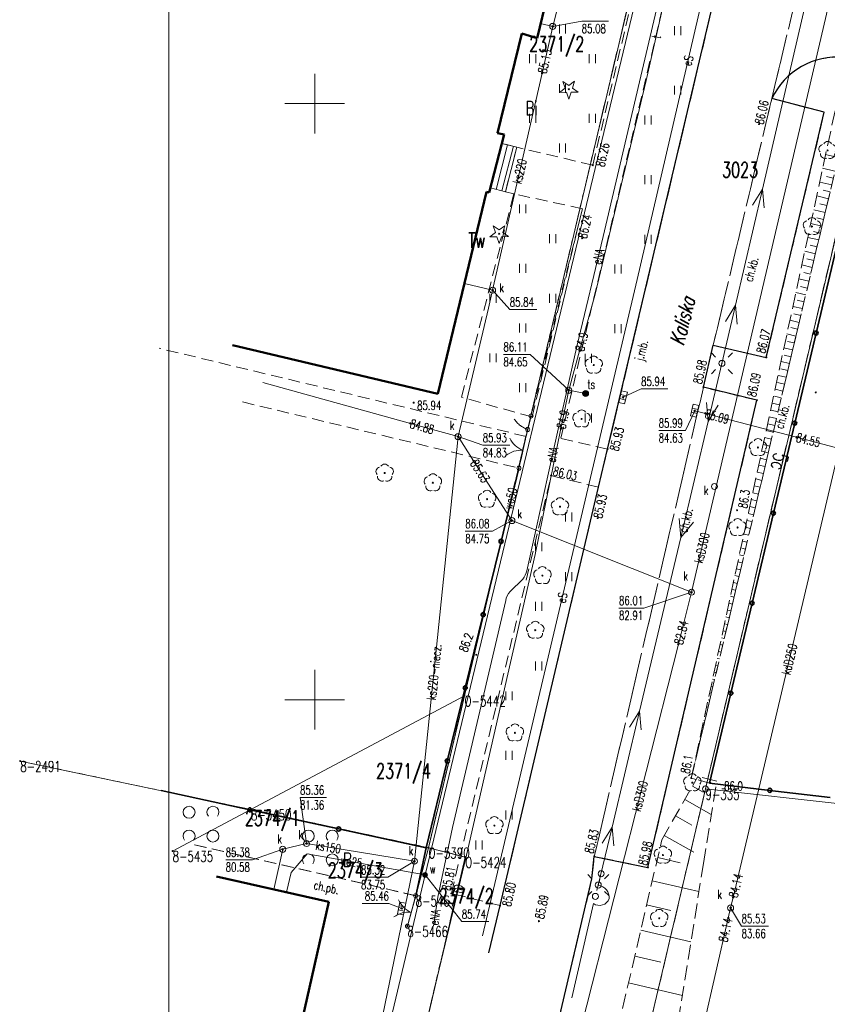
# Model space of a CAD drawing. Header units: metres. Extents: x 7427346 to 7428402, y 5774471 to 5775252.
# Tile 5 of 24: x 7427725 to 7427793, y 5774774 to 5774857. Entities that reach past the tile are written whole.
import ezdxf
from ezdxf.enums import TextEntityAlignment as Align

# ---------------------------------------------------------------- set-up
doc = ezdxf.new("R2010")
doc.units = ezdxf.units.M
doc.header["$MEASUREMENT"] = 0
for name, pattern in [('1', [0]), ('2_1', [0]), ('2_OTKC', [1.5, 1, -0.5]), ('2_OTKJ', [2, 1.5, -0.5]), ('2_OTKK', [0]), ('2_OTRK', [1.75, 1.25, -0.5]), ('2_OTRKG', [1.75, 1.25, -0.5]), ('2_OTZK', [1.5, 1, -0.5]), ('2_OTZT', [1.5, 1, -0.5]), ('3_1', [0]), ('3_EGBN', [0]), ('3_EGBS', [0]), ('3_EGBSG', [0]), ('3_EGBU_A', [0]), ('4_SUEP_A', [0]), ('4_SUKP', [0]), ('4_SUTP_A', [0]), ('4_SUWP', [0]), ('GDE', [0]), ('GUK', [2, 1.5, -0.5]), ('GUZ', [1, 0.5, -0.5])]:
    doc.linetypes.add(name, pattern=pattern)
doc.layers.get('0').update_dxf_attribs({"color": 250, "linetype": 'CONTINUOUS', "lineweight": 100})
for name, color, linetype, lineweight in [('Dzialki', 7, 'GDE', 18), ('EADOD_T_0', 7, 'CONTINUOUS', 18), ('EADTD_T_0', 7, 'CONTINUOUS', 25), ('EGBB_L_0', 7, '3_EGBU_A', 50), ('EGBC_L_0', 7, '3_EGBN', 18), ('EGBE_L_3', 7, '3_EGBS', 18), ('Kontury', 3, 'GUK', 18), ('Numery_dzialek', 7, 'CONTINUOUS', 13), ('Numery_konturow', 3, 'CONTINUOUS', 13), ('Numery_punktow', 7, 'CONTINUOUS', 9), ('Numery_uzytkow', 3, 'CONTINUOUS', 13), ('OTK_E_T_0', 7, 'CONTINUOUS', 0), ('OTK_E_T_1', 7, 'CONTINUOUS', 0), ('OTK_L_0', 7, '2_OTKJ', 18), ('OTK_L_1', 7, '2_OTKK', 25), ('OTK_L_2', 7, '2_OTKC', 18), ('OTO_L_0', 7, 'CONTINUOUS', 35), ('OTO_L_1', 7, 'CONTINUOUS', 18), ('OTO_L_2', 7, 'CONTINUOUS', 18), ('OTR_L_1', 7, '2_OTRK', 18), ('OTR_T_0', 7, 'CONTINUOUS', 18), ('OTR_T_1', 7, 'CONTINUOUS', 18), ('OTZ_L_1', 7, '2_OTZK', 18), ('OTZ_L_3', 7, '2_OTZT', 18), ('Podzial_sekcyjny_krzyze', 7, '1', 18), ('Punkty', 7, 'CONTINUOUS', 18), ('ramka', 7, 'CONTINUOUS', 0), ('SUE_T_3', 7, 'CONTINUOUS', 18), ('SUEP_E_T_0', 1, 'CONTINUOUS', 0), ('SUEP_L_0', 1, '4_SUEP_A', 18), ('SUP_T_0', 7, 'CONTINUOUS', 18), ('SUP_T_2', 7, 'CONTINUOUS', 18), ('SUW_E_T_2', 5, 'CONTINUOUS', 0), ('SUW_T_5', 5, 'CONTINUOUS', 18), ('SUWP_E_T_0', 5, 'CONTINUOUS', 0), ('SUWP_L_0', 5, '4_SUWP', 18), ('SUWR_T_0', 5, 'CONTINUOUS', 18), ('Uzytki', 3, 'GUZ', 18)]:
    doc.layers.add(name, color=color, linetype=linetype, lineweight=lineweight)
for name, color, linetype, lineweight, true_color in [('OTZ_T_0', 7, 'CONTINUOUS', 18, 0x008000), ('OTZ_T_1', 7, 'CONTINUOUS', 18, 0x008000), ('SUK_E_T_4', 7, 'CONTINUOUS', 0, 0x803300), ('SUK_T_1', 7, 'CONTINUOUS', 18, 0x803300), ('SUK_T_3', 7, 'CONTINUOUS', 18, 0x803300), ('SUKP_E_T_0', 7, 'CONTINUOUS', 0, 0x803300), ('SUKP_L_0', 7, '4_SUKP', 18, 0x803300), ('SUKR_T_0', 7, 'CONTINUOUS', 18, 0x803300), ('SUT_E_T_0', 7, 'CONTINUOUS', 0, 0xff9100), ('SUT_T_0', 7, 'CONTINUOUS', 18, 0xff9100), ('SUTP_E_T_0', 7, 'CONTINUOUS', 0, 0xff9100), ('SUTP_L_0', 7, '4_SUTP_A', 18, 0xff9100), ('SUTR_T_0', 7, 'CONTINUOUS', 18, 0xff9100)]:
    doc.layers.add(name, color=color, linetype=linetype, lineweight=lineweight, true_color=true_color)
doc.styles.get("Standard").update_dxf_attribs({"font": 'Simplex.SHX', "width": 0.75})

# ---------------------------------------------------------------- blocks, each defined once
blk = doc.blocks.new('GRO')
at = {"linetype": 'Continuous'}
blk.add_circle((0, 0), 0.045, dxfattribs=at)
blk = doc.blocks.new('GRT')
at = {"linetype": 'Continuous'}
blk.add_circle((0, 0), 0.25, dxfattribs=at)
blk = doc.blocks.new('2_OTRN')
at = {"linetype": 'Continuous'}
blk.add_circle((0, 0), 0.045, dxfattribs=at)
blk = doc.blocks.new('2_OTRS')
at = {"linetype": 'Continuous'}
blk.add_circle((0, 0), 0.045, dxfattribs=at)
blk = doc.blocks.new('2_OTZK')
at = {"linetype": 'Continuous'}
for centre in [(-1, 1), (1, -1)]:
    blk.add_circle(centre, 0.5, dxfattribs=at)
for centre, start, end in [((1, 1), 318.59038, 221.40962), ((-1, -1), 318.70311, 221.29689)]:
    blk.add_arc(centre, 0.5, start, end, dxfattribs=at)
blk = doc.blocks.new('2_OTZT')
at = {"linetype": 'Continuous'}
for p, q in [((-0.2625, -0.375), (-0.2625, 0.375)), ((0.2625, -0.375), (0.2625, 0.375))]:
    blk.add_line(p, q, dxfattribs=at)
blk = doc.blocks.new('2_OTZG')
at = {"linetype": 'Continuous'}
for p, q in [((-0.78225, -0.26495), (-0.3012, 0.09375)), ((-0.3012, 0.09375), (-0.4937, 0.6621)), ((-0.4937, 0.6621), (-0.0039, 0.31545)), ((-0.0039, 0.31545), (0.4771, 0.67415)), ((0.4771, 0.67415), (0.2988, 0.1012)), ((0.2988, 0.1012), (0.7886, -0.24545)), ((-0.18225, -0.2575), (-0.78225, -0.26495)), ((0.01025, -0.82585), (-0.18225, -0.2575)), ((0.1886, -0.2529), (0.01025, -0.82585)), ((0.7886, -0.24545), (0.1886, -0.2529))]:
    blk.add_line(p, q, dxfattribs=at)
blk.add_circle((0, 0), 0.045, dxfattribs=at)
blk = doc.blocks.new('2_OTZL')
at = {"linetype": 'Continuous'}
blk.add_circle((0, 0), 0.045, dxfattribs=at)
for centre, start, end in [((-0.357, 0.116), 102.14447, 221.86002), ((0, 0.375), 30.14012, 149.85988), ((0.357, 0.116), 318.13998, 77.85553), ((-0.22, -0.303), 174.14818, 293.85423), ((0.22, -0.303), 246.14577, 5.85182)]:
    blk.add_arc(centre, 0.375, start, end, dxfattribs=at)
blk = doc.blocks.new('4_SUEO_W')
at = {"linetype": 'Continuous'}
for p, q in [((-0.53035, 0.53035), (-0.8839, 0.8839)), ((0.53035, 0.53035), (0.8839, 0.8839)), ((-0.53035, -0.53035), (-0.8839, -0.8839)), ((0.53035, -0.53035), (0.8839, -0.8839))]:
    blk.add_line(p, q, dxfattribs=at)
blk.add_circle((0, 0), 0.025, dxfattribs=at)
blk = doc.blocks.new('4_SUPP')
at = {"linetype": 'Continuous'}
blk.add_circle((0, 0), 0.25, dxfattribs=at)
blk = doc.blocks.new('4_SUKK')
at = {"linetype": 'Continuous'}
for p, q in [((-0.5, -0.25), (-0.5, 0.25)), ((-0.5, 0.25), (0.5, 0.25)), ((-0.175, 0.25), (-0.175, -0.25)), ((0.175, 0.25), (0.175, -0.25)), ((0.5, 0.25), (0.5, -0.25)), ((0.5, -0.25), (-0.5, -0.25))]:
    blk.add_line(p, q, dxfattribs=at)
blk = doc.blocks.new('4_SUKS')
at = {"linetype": 'Continuous'}
blk.add_circle((0, 0), 0.25, dxfattribs=at)
blk = doc.blocks.new('4_SUPS')
at = {"linetype": 'Continuous'}
blk.add_circle((0, 0), 0.0625, dxfattribs=at)
blk = doc.blocks.new('4_SUPK')
at = {"linetype": 'Continuous'}
blk.add_circle((0, 0), 0.25, dxfattribs=at)
blk = doc.blocks.new('4_SUTK')
at = {"linetype": 'Continuous'}
for radius in [0.25, 0.225, 0.2, 0.175, 0.15, 0.125, 0.1, 0.075, 0.05, 0.025, 0.00715]:
    blk.add_circle((0, 0), radius, dxfattribs=at)
blk = doc.blocks.new('4_SUWW')
at = {"linetype": 'Continuous'}
for radius in [0.2, 0.175, 0.15, 0.125, 0.1, 0.075, 0.05, 0.025, 0.00715]:
    blk.add_circle((0, 0), radius, dxfattribs=at)

msp = doc.modelspace()

# ---------------------------------------------------------------- linework, layer by layer
at = {"layer": 'Dzialki'}
for p, q in [((7427762.56, 5774800.33), (7427789.97, 5774916.02)), ((7427797.35, 5774854.38), (7427782.77, 5774792.51)), ((7427744.65, 5774790.79), (7427762.56, 5774800.33)), ((7427759.54, 5774787.58), (7427762.56, 5774800.33)), ((7427725.31, 5774794.85), (7427744.65, 5774790.79)), ((7427782.77, 5774792.51), (7427753.31, 5774667.51)), ((7427865.22, 5774783.32), (7427782.77, 5774792.51)), ((7427744.65, 5774790.79), (7427738.09, 5774787.3)), ((7427759.54, 5774787.58), (7427744.65, 5774790.79)), ((7427758.47, 5774783.56), (7427759.54, 5774787.58)), ((7427762.62, 5774786.8), (7427759.54, 5774787.58)), ((7427757.7, 5774765.71), (7427762.62, 5774786.8)), ((7427757.78, 5774781), (7427758.47, 5774783.56))]:
    msp.add_line(p, q, dxfattribs=at)
at = {"layer": 'EGBB_L_0', "linetype": '3_1'}
for p, q in [((7427768.66, 5774855.49), (7427772.27, 5774870.57)), ((7427765.33, 5774847.52), (7427767.36, 5774855.88)), ((7427768.66, 5774855.49), (7427767.36, 5774855.88)), ((7427764.64, 5774842.54), (7427765.88, 5774847.39)), ((7427765.88, 5774847.39), (7427765.33, 5774847.52)), ((7427760.32, 5774825.66), (7427764.42, 5774842.59)), ((7427764.64, 5774842.54), (7427764.42, 5774842.59)), ((7427760.32, 5774825.66), (7427743.1, 5774829.74))]:
    msp.add_line(p, q, dxfattribs=at)
at = {"layer": 'EGBB_L_0', "linetype": '3_EGBU_A'}
for p, q in [((7427751.19, 5774783.05), (7427741.77, 5774785.16)), ((7427748.6, 5774771.63), (7427751.19, 5774783.05))]:
    msp.add_line(p, q, dxfattribs=at)
at = {"layer": 'EGBC_L_0', "linetype": '3_EGBN'}
for p, q in [((7427768.66, 5774855.49), (7427772.27, 5774870.57)), ((7427765.33, 5774847.52), (7427767.36, 5774855.88)), ((7427768.66, 5774855.49), (7427767.36, 5774855.88)), ((7427764.64, 5774842.54), (7427765.88, 5774847.39)), ((7427765.88, 5774847.39), (7427765.33, 5774847.52)), ((7427760.32, 5774825.66), (7427764.42, 5774842.59)), ((7427764.64, 5774842.54), (7427764.42, 5774842.59)), ((7427760.32, 5774825.66), (7427743.1, 5774829.74))]:
    msp.add_line(p, q, dxfattribs=at)
at = {"layer": 'EGBE_L_3', "linetype": '3_EGBS'}
for p, q in [((7427765.694, 5774846.662), (7427764.737, 5774842.921)), ((7427766.178, 5774846.538), (7427765.218, 5774842.794)), ((7427766.663, 5774846.414), (7427765.701, 5774842.666)), ((7427766.95, 5774846.34), (7427765.99, 5774842.59)), ((7427764.737, 5774842.921), (7427765.99, 5774842.59))]:
    msp.add_line(p, q, dxfattribs=at)
at = {"layer": 'EGBE_L_3', "linetype": '3_EGBSG'}
msp.add_line((7427765.694, 5774846.662), (7427766.95, 5774846.34), dxfattribs=at)
at = {"layer": 'EGBE_L_3', "linetype": '3_EGBS'}
msp.add_point((7427765.694, 5774846.662), dxfattribs=at)
at = {"layer": 'Kontury'}
for p, q in [((7427789.96, 5774916.02), (7427762.56, 5774800.33)), ((7427797.35, 5774854.38), (7427785.18, 5774802.75)), ((7427785.18, 5774802.75), (7427782.77, 5774792.51)), ((7427762.56, 5774800.33), (7427759.54, 5774787.58)), ((7427782.77, 5774792.51), (7427776.69, 5774766.71)), ((7427759.54, 5774787.58), (7427762.62, 5774786.8)), ((7427762.62, 5774786.8), (7427757.69, 5774765.71))]:
    msp.add_line(p, q, dxfattribs=at)
at = {"layer": 'OTK_L_0', "linetype": '2_OTKJ'}
for p, q in [((7427774.56, 5774821), (7427792.94, 5774898.62)), ((7427788.33, 5774850.41), (7427791.79, 5774864.94)), ((7427783.42, 5774829.72), (7427788.33, 5774850.41)), ((7427782.6, 5774826.2), (7427783.42, 5774829.72)), ((7427773.45, 5774786.85), (7427782.6, 5774826.2)), ((7427773.79, 5774817.82), (7427774.56, 5774821)), ((7427765.55, 5774782.73), (7427773.79, 5774817.82)), ((7427773.24, 5774784.96), (7427773.45, 5774786.85)), ((7427749.94, 5774685.64), (7427773.24, 5774784.96)), ((7427764.59, 5774778.77), (7427765.55, 5774782.73))]:
    msp.add_line(p, q, dxfattribs=at)
at = {"layer": 'OTK_L_1', "linetype": '2_OTKK'}
for p, q in [((7427774.56, 5774821), (7427792.94, 5774898.62)), ((7427792.73, 5774849.27), (7427788.33, 5774850.41)), ((7427787.87, 5774828.71), (7427792.73, 5774849.27)), ((7427782.6, 5774826.2), (7427783.42, 5774829.72)), ((7427783.42, 5774829.72), (7427787.87, 5774828.71)), ((7427787.08, 5774825.11), (7427782.6, 5774826.2)), ((7427777.94, 5774785.93), (7427787.08, 5774825.11)), ((7427773.79, 5774817.82), (7427774.56, 5774821)), ((7427765.55, 5774782.73), (7427773.79, 5774817.82)), ((7427773.24, 5774784.96), (7427773.45, 5774786.85)), ((7427773.45, 5774786.85), (7427777.94, 5774785.93)), ((7427749.94, 5774685.64), (7427773.24, 5774784.96)), ((7427764.59, 5774778.77), (7427765.55, 5774782.73))]:
    msp.add_line(p, q, dxfattribs=at)
msp.add_arc((7427793.8, 5774847.848), 6.04, 84.4866, 154.90112, dxfattribs=at)
at = {"layer": 'OTK_L_2', "linetype": '2_OTKC'}
for p, q in [((7427770.63, 5774821.92), (7427789.04, 5774899.71)), ((7427773.32, 5774844.83), (7427780.78, 5774876.26)), ((7427788.33, 5774850.41), (7427791.79, 5774864.94)), ((7427781.58, 5774793.43), (7427795.81, 5774853.54)), ((7427783.42, 5774829.72), (7427788.33, 5774850.41)), ((7427792.73, 5774849.27), (7427788.33, 5774850.41)), ((7427787.87, 5774828.71), (7427792.73, 5774849.27)), ((7427765.99, 5774842.59), (7427766.95, 5774846.34)), ((7427773.32, 5774844.83), (7427766.95, 5774846.34)), ((7427766.7, 5774842.43), (7427765.99, 5774842.59)), ((7427772.45, 5774841.17), (7427766.7, 5774842.43)), ((7427772.45, 5774841.17), (7427768.14, 5774823.79)), ((7427787.87, 5774828.71), (7427783.42, 5774829.72)), ((7427767.728, 5774822.074), (7427736.95, 5774829.48)), ((7427773.45, 5774786.85), (7427782.6, 5774826.2)), ((7427787.08, 5774825.11), (7427782.6, 5774826.2)), ((7427743.95, 5774824.97), (7427767.13, 5774819.42)), ((7427777.94, 5774785.93), (7427787.08, 5774825.11)), ((7427768.14, 5774823.79), (7427767.728, 5774822.074)), ((7427767.13, 5774819.42), (7427767.728, 5774822.074)), ((7427774.56, 5774821), (7427770.63, 5774821.92)), ((7427773.79, 5774817.82), (7427774.56, 5774821)), ((7427767.13, 5774819.42), (7427759.34, 5774787.57)), ((7427761.46, 5774783.75), (7427769.83, 5774818.79)), ((7427773.79, 5774817.82), (7427769.83, 5774818.79)), ((7427781.99, 5774793.31), (7427781.58, 5774793.43)), ((7427783.11, 5774792.99), (7427781.99, 5774793.31)), ((7427758.47, 5774783.56), (7427739.91, 5774787.83)), ((7427759.34, 5774787.57), (7427758.47, 5774783.56)), ((7427777.94, 5774785.93), (7427773.45, 5774786.85)), ((7427741.77, 5774785.16), (7427751.19, 5774783.05)), ((7427757.78, 5774781), (7427758.47, 5774783.56)), ((7427765.55, 5774782.73), (7427761.46, 5774783.75)), ((7427751.19, 5774783.05), (7427750.913, 5774781.829)), ((7427764.59, 5774778.77), (7427765.55, 5774782.73))]:
    msp.add_line(p, q, dxfattribs=at)
at = {"layer": 'OTK_L_2', "linetype": '2_OTKC', "lineweight": 0}
msp.add_line((7427783.11, 5774792.99), (7427797.34, 5774853.15), dxfattribs=at)
at = {"layer": 'OTK_L_2', "linetype": '2_OTKC'}
msp.add_arc((7427793.8, 5774847.848), 6.04, 84.4866, 154.90112, dxfattribs=at)
at = {"layer": 'OTO_L_0'}
for p, q in [((7427793.827, 5774838.3), (7427792.041, 5774830.748)), ((7427792.041, 5774830.748), (7427790.255, 5774823.197)), ((7427790.255, 5774823.197), (7427788.469, 5774815.645)), ((7427765.628, 5774813.279), (7427767.13, 5774819.42)), ((7427788.469, 5774815.645), (7427786.682, 5774808.093)), ((7427764.126, 5774807.138), (7427765.628, 5774813.279)), ((7427786.682, 5774808.093), (7427784.896, 5774800.542)), ((7427762.624, 5774800.996), (7427764.126, 5774807.138)), ((7427761.122, 5774794.855), (7427762.624, 5774800.996)), ((7427784.896, 5774800.542), (7427783.11, 5774792.99)), ((7427759.34, 5774787.57), (7427761.122, 5774794.855)), ((7427744.565, 5774790.762), (7427737.12, 5774792.37)), ((7427788.161, 5774792.394), (7427783.11, 5774792.99)), ((7427793.212, 5774791.799), (7427788.161, 5774792.394)), ((7427752.009, 5774789.154), (7427744.565, 5774790.762)), ((7427759.34, 5774787.57), (7427752.009, 5774789.154)), ((7427758.47, 5774783.56), (7427759.34, 5774787.57))]:
    msp.add_line(p, q, dxfattribs=at)
for centre in [(7427792.041, 5774830.748), (7427790.255, 5774823.197), (7427788.469, 5774815.645), (7427765.628, 5774813.279), (7427786.682, 5774808.093), (7427764.126, 5774807.138), (7427762.624, 5774800.996), (7427784.896, 5774800.542), (7427761.122, 5774794.855), (7427788.161, 5774792.394), (7427744.565, 5774790.762), (7427752.009, 5774789.154)]:
    msp.add_circle(centre, 0.17, dxfattribs=at)
at = {"layer": 'OTO_L_1'}
for p, q in [((7427767.632, 5774821.65), (7427767.86, 5774822.66)), ((7427767.303, 5774820.186), (7427767.632, 5774821.65)), ((7427767.13, 5774819.42), (7427767.358, 5774820.43)), ((7427758.288, 5774782.883), (7427758.47, 5774783.56)), ((7427757.897, 5774781.435), (7427758.288, 5774782.883)), ((7427757.78, 5774781), (7427757.962, 5774781.677))]:
    msp.add_line(p, q, dxfattribs=at)
for centre in [(7427767.86, 5774822.66), (7427767.13, 5774819.42), (7427758.47, 5774783.56), (7427757.78, 5774781)]:
    msp.add_circle(centre, 0.17, dxfattribs=at)
for centre, start, end in [((7427768.173, 5774822.79), 205.28396, 249.35833), ((7427767.302, 5774818.925), 85.24724, 129.32161), ((7427758.875, 5774784), 202.89663, 246.97101), ((7427757.844, 5774780.175), 82.85991, 126.93429)]:
    msp.add_arc(centre, 2, start, end, dxfattribs=at)
at = {"layer": 'OTO_L_2'}
for p, q in [((7427768, 5774823.225), (7427768.14, 5774823.79)), ((7427766.752, 5774823.51), (7427766.738, 5774823.538)), ((7427766.805, 5774823.433), (7427766.752, 5774823.51)), ((7427766.86, 5774823.364), (7427766.805, 5774823.433)), ((7427766.915, 5774823.294), (7427766.86, 5774823.364)), ((7427766.981, 5774823.23), (7427766.915, 5774823.294)), ((7427767.038, 5774823.168), (7427766.981, 5774823.23)), ((7427767.114, 5774823.101), (7427767.038, 5774823.168)), ((7427767.181, 5774823.036), (7427767.114, 5774823.101)), ((7427767.26, 5774822.984), (7427767.181, 5774823.036)), ((7427767.338, 5774822.925), (7427767.26, 5774822.984)), ((7427767.418, 5774822.873), (7427767.338, 5774822.925)), ((7427767.86, 5774822.66), (7427768, 5774823.225)), ((7427767.5, 5774822.829), (7427767.418, 5774822.873)), ((7427767.59, 5774822.775), (7427767.5, 5774822.829)), ((7427767.673, 5774822.738), (7427767.59, 5774822.775)), ((7427767.767, 5774822.699), (7427767.673, 5774822.738)), ((7427767.86, 5774822.66), (7427767.767, 5774822.699))]:
    msp.add_line(p, q, dxfattribs=at)
for centre in [(7427768.14, 5774823.79), (7427767.86, 5774822.66)]:
    msp.add_circle(centre, 0.17, dxfattribs=at)
at = {"layer": 'OTR_L_1', "linetype": '2_OTRKG'}
for p, q in [((7427781.58, 5774793.43), (7427795.81, 5774853.54)), ((7427779.11, 5774788.25), (7427782.14, 5774793.57)), ((7427773.04, 5774762.17), (7427779.11, 5774788.25))]:
    msp.add_line(p, q, dxfattribs=at)
at = {"layer": 'OTR_L_1', "linetype": '2_OTRK'}
for p, q in [((7427781.58, 5774793.43), (7427793.89, 5774850.57)), ((7427783.71, 5774793.17), (7427782.14, 5774793.57)), ((7427782.6, 5774786.27), (7427783.71, 5774793.17)), ((7427778.56, 5774760.92), (7427782.6, 5774786.27))]:
    msp.add_line(p, q, dxfattribs=at)
at = {"layer": 'OTR_L_1', "linetype": '2_1'}
for p, q in [((7427793.9, 5774845.474), (7427792.846, 5774845.723)), ((7427793.628, 5774844.321), (7427792.596, 5774844.566)), ((7427793.491, 5774843.745), (7427792.915, 5774843.882)), ((7427793.355, 5774843.169), (7427792.347, 5774843.408)), ((7427793.218, 5774842.593), (7427792.642, 5774842.729)), ((7427793.082, 5774842.017), (7427792.098, 5774842.25)), ((7427792.809, 5774840.864), (7427791.848, 5774841.092)), ((7427792.946, 5774841.441), (7427792.37, 5774841.577)), ((7427792.673, 5774840.288), (7427792.097, 5774840.425)), ((7427792.536, 5774839.712), (7427791.599, 5774839.934)), ((7427792.264, 5774838.56), (7427791.349, 5774838.776)), ((7427792.4, 5774839.136), (7427791.824, 5774839.272)), ((7427792.127, 5774837.984), (7427791.551, 5774838.12)), ((7427791.991, 5774837.407), (7427791.1, 5774837.618)), ((7427791.855, 5774836.831), (7427791.278, 5774836.968)), ((7427791.718, 5774836.255), (7427790.85, 5774836.461)), ((7427791.445, 5774835.103), (7427790.601, 5774835.303)), ((7427791.582, 5774835.679), (7427791.006, 5774835.815)), ((7427791.309, 5774834.527), (7427790.733, 5774834.663)), ((7427791.173, 5774833.95), (7427790.351, 5774834.145)), ((7427790.9, 5774832.798), (7427790.102, 5774832.987)), ((7427791.036, 5774833.374), (7427790.46, 5774833.511)), ((7427790.763, 5774832.222), (7427790.187, 5774832.358)), ((7427790.627, 5774831.646), (7427789.853, 5774831.829)), ((7427790.491, 5774831.07), (7427789.914, 5774831.206)), ((7427790.354, 5774830.493), (7427789.603, 5774830.671)), ((7427790.081, 5774829.341), (7427789.354, 5774829.513)), ((7427790.218, 5774829.917), (7427789.642, 5774830.054)), ((7427789.945, 5774828.765), (7427789.369, 5774828.901)), ((7427789.809, 5774828.189), (7427789.104, 5774828.356)), ((7427789.536, 5774827.037), (7427788.855, 5774827.198)), ((7427789.672, 5774827.613), (7427789.096, 5774827.749)), ((7427789.399, 5774826.46), (7427788.823, 5774826.597)), ((7427789.127, 5774825.308), (7427788.55, 5774825.444)), ((7427789.263, 5774825.884), (7427788.605, 5774826.04)), ((7427788.99, 5774824.732), (7427788.356, 5774824.882)), ((7427788.854, 5774824.156), (7427788.278, 5774824.292)), ((7427788.581, 5774823.003), (7427788.005, 5774823.14)), ((7427788.717, 5774823.58), (7427788.106, 5774823.724)), ((7427788.445, 5774822.427), (7427787.857, 5774822.566)), ((7427788.172, 5774821.275), (7427787.608, 5774821.408)), ((7427788.308, 5774821.851), (7427787.732, 5774821.987)), ((7427788.035, 5774820.699), (7427787.483, 5774820.83)), ((7427787.763, 5774819.546), (7427787.233, 5774819.672)), ((7427787.899, 5774820.123), (7427787.358, 5774820.251)), ((7427787.626, 5774818.97), (7427787.109, 5774819.093)), ((7427787.49, 5774818.394), (7427786.984, 5774818.514)), ((7427787.217, 5774817.242), (7427786.735, 5774817.356)), ((7427787.353, 5774817.818), (7427786.859, 5774817.935)), ((7427787.081, 5774816.666), (7427786.61, 5774816.777)), ((7427786.808, 5774815.513), (7427786.36, 5774815.619)), ((7427786.944, 5774816.089), (7427786.485, 5774816.198)), ((7427786.671, 5774814.937), (7427786.236, 5774815.04)), ((7427786.399, 5774813.785), (7427785.986, 5774813.882)), ((7427786.535, 5774814.361), (7427786.111, 5774814.461)), ((7427786.262, 5774813.209), (7427785.861, 5774813.304)), ((7427786.126, 5774812.632), (7427785.737, 5774812.725)), ((7427785.853, 5774811.48), (7427785.487, 5774811.567)), ((7427785.989, 5774812.056), (7427785.612, 5774812.146)), ((7427785.717, 5774810.904), (7427785.363, 5774810.988)), ((7427785.444, 5774809.752), (7427785.113, 5774809.83)), ((7427785.58, 5774810.328), (7427785.238, 5774810.409)), ((7427785.307, 5774809.175), (7427784.988, 5774809.251)), ((7427785.035, 5774808.023), (7427784.739, 5774808.093)), ((7427785.171, 5774808.599), (7427784.864, 5774808.672)), ((7427784.898, 5774807.447), (7427784.614, 5774807.514)), ((7427784.762, 5774806.871), (7427784.49, 5774806.935)), ((7427784.489, 5774805.719), (7427784.24, 5774805.777)), ((7427784.625, 5774806.295), (7427784.365, 5774806.356)), ((7427784.353, 5774805.142), (7427784.115, 5774805.199)), ((7427784.08, 5774803.99), (7427783.866, 5774804.041)), ((7427784.216, 5774804.566), (7427783.991, 5774804.62)), ((7427783.944, 5774803.414), (7427783.741, 5774803.462)), ((7427783.671, 5774802.262), (7427783.492, 5774802.304)), ((7427783.807, 5774802.838), (7427783.616, 5774802.883)), ((7427783.534, 5774801.685), (7427783.367, 5774801.725)), ((7427783.398, 5774801.109), (7427783.242, 5774801.146)), ((7427783.125, 5774799.957), (7427782.993, 5774799.988)), ((7427783.262, 5774800.533), (7427783.118, 5774800.567)), ((7427782.989, 5774799.381), (7427782.868, 5774799.409)), ((7427782.716, 5774798.228), (7427782.619, 5774798.251)), ((7427782.852, 5774798.805), (7427782.743, 5774798.83)), ((7427782.58, 5774797.652), (7427782.494, 5774797.672)), ((7427782.307, 5774796.5), (7427782.245, 5774796.515)), ((7427782.443, 5774797.076), (7427782.369, 5774797.094)), ((7427782.17, 5774795.924), (7427782.12, 5774795.936)), ((7427782.034, 5774795.348), (7427781.995, 5774795.357)), ((7427781.761, 5774794.195), (7427781.746, 5774794.199)), ((7427781.898, 5774794.771), (7427781.87, 5774794.778)), ((7427781.625, 5774793.619), (7427781.621, 5774793.62)), ((7427781.669, 5774792.743), (7427782.572, 5774792.229)), ((7427781.036, 5774791.632), (7427783.259, 5774790.366)), ((7427780.257, 5774790.264), (7427781.625, 5774789.486)), ((7427779.315, 5774788.61), (7427781.789, 5774787.201)), ((7427778.765, 5774786.766), (7427780.652, 5774786.327)), ((7427778.309, 5774784.81), (7427782.222, 5774783.899)), ((7427777.837, 5774782.782), (7427779.865, 5774782.31)), ((7427777.348, 5774780.679), (7427781.553, 5774779.701)), ((7427776.841, 5774778.5), (7427779.02, 5774777.992)), ((7427776.315, 5774776.24), (7427780.834, 5774775.188))]:
    msp.add_line(p, q, dxfattribs=at)
at = {"layer": 'OTZ_L_1', "linetype": '2_OTZK'}
for p, q in [((7427759.34, 5774787.57), (7427737.12, 5774792.37)), ((7427739.91, 5774787.83), (7427758.47, 5774783.56)), ((7427758.47, 5774783.56), (7427759.34, 5774787.57))]:
    msp.add_line(p, q, dxfattribs=at)
at = {"layer": 'OTZ_L_3', "linetype": '2_OTZT'}
for p, q in [((7427770.63, 5774821.92), (7427789.04, 5774899.71)), ((7427774.56, 5774821), (7427792.94, 5774898.62)), ((7427773.32, 5774844.83), (7427780.78, 5774876.26)), ((7427768.66, 5774855.49), (7427772.27, 5774870.57)), ((7427765.33, 5774847.52), (7427767.36, 5774855.88)), ((7427768.66, 5774855.49), (7427767.36, 5774855.88)), ((7427765.88, 5774847.39), (7427765.33, 5774847.52)), ((7427765.69, 5774846.66), (7427765.88, 5774847.39)), ((7427766.95, 5774846.34), (7427765.69, 5774846.66)), ((7427773.32, 5774844.83), (7427766.95, 5774846.34)), ((7427762.3, 5774825.37), (7427766.59, 5774842)), ((7427772.45, 5774841.17), (7427766.7, 5774842.43)), ((7427768.23, 5774823.71), (7427772.45, 5774841.17)), ((7427768.23, 5774823.71), (7427762.3, 5774825.37)), ((7427774.56, 5774821), (7427770.63, 5774821.92)), ((7427761.46, 5774783.75), (7427769.83, 5774818.79)), ((7427773.79, 5774817.82), (7427769.83, 5774818.79)), ((7427765.55, 5774782.73), (7427773.79, 5774817.82)), ((7427765.55, 5774782.73), (7427761.46, 5774783.75))]:
    msp.add_line(p, q, dxfattribs=at)
at = {"layer": 'OTZ_L_3', "linetype": '2_OTZT', "lineweight": 0}
msp.add_line((7427766.59, 5774842), (7427766.7, 5774842.43), dxfattribs=at)
at = {"layer": 'Podzial_sekcyjny_krzyze'}
for p, q in [((7427750, 5774847.5), (7427750, 5774852.5)), ((7427747.5, 5774850), (7427752.5, 5774850)), ((7427750, 5774797.5), (7427750, 5774802.5)), ((7427747.5, 5774800), (7427752.5, 5774800))]:
    msp.add_line(p, q, dxfattribs=at)
at = {"layer": 'ramka', "linetype": 'Continuous'}
msp.add_lwpolyline([(7427737.762, 5774960.823), (7428034.762, 5774960.823), (7428034.762, 5774750.823), (7427737.762, 5774750.823), (7427737.762, 5774960.823)], dxfattribs=at)
at = {"layer": 'SUEP_L_0', "linetype": '4_SUEP_A'}
for p, q in [((7427793.53, 5774906.22), (7427777.05, 5774835.25)), ((7427774.2, 5774838.84), (7427779.94, 5774863.42)), ((7427791.554, 5774860.069), (7427787.546, 5774842.821)), ((7427787.546, 5774842.821), (7427785.282, 5774833.08)), ((7427787.546, 5774842.821), (7427786.719, 5774841.473)), ((7427787.693, 5774841.246), (7427787.546, 5774842.821)), ((7427771.97, 5774829.63), (7427774.2, 5774838.84)), ((7427777.05, 5774835.25), (7427764.06, 5774780.19)), ((7427785.282, 5774833.08), (7427784.15, 5774828.21)), ((7427785.282, 5774833.08), (7427784.455, 5774831.732)), ((7427785.429, 5774831.506), (7427785.282, 5774833.08)), ((7427770.35, 5774822.43), (7427771.97, 5774829.63)), ((7427784.15, 5774828.21), (7427782.997, 5774823.345)), ((7427782.997, 5774823.345), (7427782.856, 5774824.92)), ((7427783.829, 5774824.689), (7427782.997, 5774823.345)), ((7427782.997, 5774823.345), (7427780.691, 5774813.614)), ((7427767.8, 5774810.81), (7427770.35, 5774822.43)), ((7427780.691, 5774813.614), (7427780.551, 5774815.189)), ((7427781.767, 5774814.901), (7427780.691, 5774813.614)), ((7427780.691, 5774813.614), (7427777.239, 5774799.046)), ((7427766.39, 5774809.06), (7427767.46, 5774810.1)), ((7427761.57, 5774789.28), (7427766.02, 5774808.32)), ((7427777.239, 5774799.046), (7427774.933, 5774789.315)), ((7427777.239, 5774799.046), (7427776.406, 5774797.701)), ((7427777.379, 5774797.471), (7427777.239, 5774799.046)), ((7427760.32, 5774783.44), (7427761.57, 5774789.28)), ((7427774.933, 5774789.315), (7427773.78, 5774784.45)), ((7427774.933, 5774789.315), (7427774.101, 5774787.971)), ((7427775.074, 5774787.74), (7427774.933, 5774789.315)), ((7427759.97, 5774781.01), (7427760.32, 5774783.44)), ((7427771.57, 5774775), (7427773.38, 5774782.9))]:
    msp.add_line(p, q, dxfattribs=at)
for centre, radius, start, end in [((7427763.551, 5774812.408), 4.54, 329.43786, 339.38511), ((7427767.383, 5774808.101), 1.38, 135.9916, 170.8783), ((7427773.612, 5774783.373), 1.09, 356.68383, 81.12445), ((7427773.883, 5774783.61), 0.87, 234.65907, 339.85115)]:
    msp.add_arc(centre, radius, start, end, dxfattribs=at)
at = {"layer": 'SUKP_L_0', "linetype": '4_SUKP'}
for p, q in [((7427781.6, 5774809.01), (7427802.46, 5774898.55)), ((7427770.42, 5774858.21), (7427769.96, 5774856.47)), ((7427769.96, 5774856.47), (7427768.95, 5774856.72)), ((7427769.96, 5774856.47), (7427769.07, 5774852.55)), ((7427769.07, 5774852.55), (7427764.92, 5774834.34)), ((7427764.92, 5774834.34), (7427762.56, 5774834.91)), ((7427764.57, 5774832.84), (7427764.92, 5774834.34)), ((7427762.02, 5774822.06), (7427764.57, 5774832.84)), ((7427758.03, 5774823.17), (7427745.65, 5774826.61)), ((7427782.77, 5774824.01), (7427781.87, 5774824.23)), ((7427790.41, 5774822.01), (7427782.77, 5774824.01)), ((7427762.02, 5774822.06), (7427758.03, 5774823.17)), ((7427762.02, 5774822.06), (7427758.37, 5774786.45)), ((7427763.33, 5774820.02), (7427762.02, 5774822.06)), ((7427793.99, 5774821.08), (7427790.41, 5774822.01)), ((7427766.54, 5774815.02), (7427763.33, 5774820.02)), ((7427785.09, 5774783.42), (7427793.79, 5774820.22)), ((7427781.6, 5774809.01), (7427766.54, 5774815.02)), ((7427781.6, 5774809.01), (7427780.5, 5774804.65)), ((7427780.5, 5774804.65), (7427772.2, 5774771.91)), ((7427747.32, 5774787.45), (7427746.571, 5774784.085)), ((7427749.32, 5774787.93), (7427747.32, 5774787.45)), ((7427758.37, 5774786.45), (7427749.32, 5774787.93)), ((7427758.37, 5774786.45), (7427742.25, 5774708.41)), ((7427784.88, 5774782.53), (7427785.09, 5774783.42)), ((7427784.68, 5774781.67), (7427784.88, 5774782.53)), ((7427776.24, 5774744.92), (7427784.68, 5774781.67))]:
    msp.add_line(p, q, dxfattribs=at)
at = {"layer": 'SUKR_T_0', "linetype": 'Continuous', "lineweight": 0}
for p, q in [((7427769.96, 5774856.47), (7427772.39, 5774856.915)), ((7427772.39, 5774856.915), (7427774.643, 5774856.915)), ((7427764.92, 5774834.34), (7427766.357, 5774832.719)), ((7427766.357, 5774832.719), (7427768.637, 5774832.719)), ((7427775.86, 5774825.36), (7427777.37, 5774826.07)), ((7427777.37, 5774826.07), (7427779.623, 5774826.07)), ((7427781.87, 5774824.23), (7427781.1, 5774822.57)), ((7427778.847, 5774822.57), (7427781.1, 5774822.57)), ((7427762.02, 5774822.06), (7427764.091, 5774821.339)), ((7427764.091, 5774821.339), (7427766.371, 5774821.339)), ((7427766.54, 5774815.02), (7427764.91, 5774814.14)), ((7427762.63, 5774814.14), (7427764.91, 5774814.14)), ((7427781.6, 5774809.01), (7427777.607, 5774807.688)), ((7427775.517, 5774807.688), (7427777.607, 5774807.688)), ((7427749.32, 5774787.93), (7427748.77, 5774791.79)), ((7427748.77, 5774791.79), (7427750.996, 5774791.79)), ((7427747.32, 5774787.45), (7427744.79, 5774786.58)), ((7427742.537, 5774786.58), (7427744.79, 5774786.58)), ((7427758.37, 5774786.45), (7427756.14, 5774785.1)), ((7427753.887, 5774785.1), (7427756.14, 5774785.1)), ((7427753.975, 5774782.91), (7427756.228, 5774782.91)), ((7427757.3, 5774782.49), (7427756.228, 5774782.91)), ((7427784.88, 5774782.53), (7427785.8, 5774781.01)), ((7427785.8, 5774781.01), (7427788.053, 5774781.01))]:
    msp.add_line(p, q, dxfattribs=at)
at = {"layer": 'SUP_T_2', "linetype": 'Continuous', "lineweight": 0}
for p, q in [((7427773.898, 5774784.915), (7427773.775, 5774784.43)), ((7427773.785, 5774784.47), (7427773.662, 5774783.985))]:
    msp.add_line(p, q, dxfattribs=at)
at = {"layer": 'SUTP_L_0', "linetype": '4_SUTP_A'}
for p, q in [((7427785.94, 5774887.64), (7427777.79, 5774851.94)), ((7427777.79, 5774851.94), (7427773.52, 5774834.01)), ((7427773.52, 5774834.01), (7427772.21, 5774829.25)), ((7427772.21, 5774829.25), (7427771.3, 5774825.95)), ((7427771.3, 5774825.95), (7427770.65, 5774822.74)), ((7427771.3, 5774825.95), (7427772.72, 5774825.68)), ((7427770.65, 5774822.74), (7427768.5, 5774812.18)), ((7427768.5, 5774812.18), (7427762.74, 5774786.96)), ((7427762.74, 5774786.96), (7427757.22, 5774763.93))]:
    msp.add_line(p, q, dxfattribs=at)
at = {"layer": 'SUTR_T_0', "linetype": 'Continuous', "lineweight": 0}
for p in [(7427765.827, 5774828.96), (7427771.3, 5774825.95)]:
    msp.add_line(p, (7427768.08, 5774828.96), dxfattribs=at)
at = {"layer": 'SUWP_L_0', "linetype": '4_SUWP'}
for p, q in [((7427778.58, 5774865.64), (7427759.26, 5774785.3)), ((7427749.37, 5774787.08), (7427748.02, 5774785.5)), ((7427759.26, 5774785.3), (7427749.37, 5774787.08)), ((7427748.02, 5774785.5), (7427747.629, 5774783.848)), ((7427759.26, 5774785.3), (7427754.37, 5774764.65))]:
    msp.add_line(p, q, dxfattribs=at)
at = {"layer": 'SUWR_T_0', "linetype": 'Continuous', "lineweight": 0}
for p, q in [((7427759.26, 5774785.3), (7427762.336, 5774781.386)), ((7427762.336, 5774781.386), (7427764.616, 5774781.386))]:
    msp.add_line(p, q, dxfattribs=at)
at = {"layer": 'Uzytki'}
for p, q in [((7427762.56, 5774800.33), (7427789.96, 5774916.02)), ((7427797.35, 5774854.38), (7427785.18, 5774802.75)), ((7427785.18, 5774802.75), (7427782.77, 5774792.51)), ((7427759.54, 5774787.58), (7427762.56, 5774800.33)), ((7427725.31, 5774794.85), (7427744.65, 5774790.79)), ((7427782.77, 5774792.51), (7427776.69, 5774766.71)), ((7427744.65, 5774790.79), (7427759.54, 5774787.58)), ((7427762.62, 5774786.8), (7427759.54, 5774787.58)), ((7427757.69, 5774765.71), (7427762.62, 5774786.8))]:
    msp.add_line(p, q, dxfattribs=at)

# ---------------------------------------------------------------- block references
at = {"layer": 'OTR_T_0'}
for p in [(7427787.26, 5774848.28), (7427773.32, 5774844.83), (7427772.43, 5774838.71), (7427787.87, 5774828.71), (7427782.6, 5774826.2), (7427758.3, 5774824.91), (7427787.08, 5774825.11), (7427774.56, 5774821), (7427769.83, 5774818.79), (7427773.73, 5774815.23), (7427773.45, 5774786.85), (7427777.94, 5774785.93), (7427761.46, 5774783.75), (7427765.55, 5774782.73), (7427768.81, 5774781.42)]:
    msp.add_blockref('2_OTRS', p, dxfattribs=at)
at = {"layer": 'OTR_T_1'}
for p in [(7427792.02, 5774825.77), (7427785.42, 5774815.89), (7427763.55, 5774803.77), (7427781.58, 5774793.43), (7427783.15, 5774793.04)]:
    msp.add_blockref('2_OTRN', p, dxfattribs=at)
at = {"layer": 'OTZ_L_1'}
for p in [(7427740.47, 5774789.56), (7427750.47, 5774787.56)]:
    msp.add_blockref('2_OTZK', p, dxfattribs=at)
at = {"layer": 'OTZ_L_3'}
for p in [(7427770.78, 5774856.26), (7427780.44, 5774856.12), (7427768.28, 5774853.76), (7427773.28, 5774853.76), (7427770.78, 5774851.26), (7427780.44, 5774851.12), (7427768.28, 5774848.76), (7427773.28, 5774848.76), (7427777.94, 5774848.62), (7427770.78, 5774846.26), (7427777.94, 5774843.62), (7427767.45, 5774841.17), (7427769.95, 5774838.67), (7427777.94, 5774838.62), (7427767.45, 5774836.17), (7427775.44, 5774836.12), (7427764.95, 5774833.67), (7427769.95, 5774833.67), (7427767.45, 5774831.17), (7427775.44, 5774831.12), (7427764.95, 5774828.67), (7427772.94, 5774828.62), (7427767.45, 5774826.17), (7427772.94, 5774823.62), (7427771.29, 5774815.32), (7427768.79, 5774812.82), (7427771.29, 5774810.32), (7427768.79, 5774807.82), (7427768.79, 5774802.82), (7427766.29, 5774800.32), (7427766.29, 5774795.32), (7427766.29, 5774790.32), (7427763.79, 5774787.82)]:
    msp.add_blockref('2_OTZT', p, dxfattribs=at)
at = {"layer": 'OTZ_T_0'}
for p in [(7427793.01, 5774846.07), (7427791.7, 5774839.69), (7427773.4, 5774828.07), (7427772.38, 5774823.55), (7427787.17, 5774821.15), (7427755.87, 5774819.01), (7427759.91, 5774818.2), (7427764.46, 5774816.82), (7427770.57, 5774816.19), (7427785.46, 5774814.44), (7427769.1, 5774810.41), (7427768.5, 5774805.83), (7427766.79, 5774797.22), (7427781.67, 5774793.04), (7427765.07, 5774789.44), (7427779.2, 5774786.97), (7427778.89, 5774781.66)]:
    msp.add_blockref('2_OTZL', p, dxfattribs=at)
at = {"layer": 'OTZ_T_1'}
for p in [(7427771.31, 5774851.2), (7427765.47, 5774839.08)]:
    msp.add_blockref('2_OTZG', p, dxfattribs=at)
at = {"layer": 'Punkty'}
for name, p in [('GRO', (7427762.56, 5774800.33)), ('GRO', (7427725.31, 5774794.85)), ('GRT', (7427782.77, 5774792.51)), ('GRO', (7427744.65, 5774790.79)), ('GRO', (7427759.54, 5774787.58)), ('GRO', (7427738.09, 5774787.3)), ('GRO', (7427762.62, 5774786.8)), ('GRO', (7427758.47, 5774783.56)), ('GRO', (7427757.78, 5774781))]:
    msp.add_blockref(name, p, dxfattribs=at)
at = {"layer": 'SUE_T_3'}
for name, p in [('4_SUEO_W', (7427784.15, 5774828.21)), ('4_SUPP', (7427784.15, 5774828.21)), ('4_SUEO_W', (7427773.78, 5774784.45)), ('4_SUPP', (7427773.78, 5774784.45))]:
    msp.add_blockref(name, p, dxfattribs=at)
at = {"layer": 'SUK_T_1'}
for p, rotation in [((7427775.86, 5774825.36), 76.66001149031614), ((7427781.87, 5774824.23), 77.0599873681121), ((7427757.3, 5774782.49), 258.8630052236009)]:
    msp.add_blockref('4_SUKK', p, dxfattribs=dict(at, rotation=rotation))
at = {"layer": 'SUK_T_3'}
for p in [(7427769.96, 5774856.47), (7427764.92, 5774834.34), (7427762.02, 5774822.06), (7427783.52, 5774817.88), (7427766.54, 5774815.02), (7427781.6, 5774809.01), (7427747.32, 5774787.45), (7427749.32, 5774787.93), (7427758.37, 5774786.45), (7427784.88, 5774782.53)]:
    msp.add_blockref('4_SUKS', p, dxfattribs=at)
at = {"layer": 'SUKR_T_0'}
for p in [(7427769.96, 5774856.47), (7427769.07, 5774852.55), (7427764.92, 5774834.34), (7427775.86, 5774825.36), (7427781.87, 5774824.23), (7427782.77, 5774824.01), (7427758.03, 5774823.17), (7427762.02, 5774822.06), (7427790.41, 5774822.01), (7427763.33, 5774820.02), (7427766.54, 5774815.02), (7427781.6, 5774809.01), (7427780.5, 5774804.65), (7427747.32, 5774787.45), (7427749.32, 5774787.93), (7427758.37, 5774786.45), (7427785.09, 5774783.42), (7427784.88, 5774782.53), (7427784.68, 5774781.67)]:
    msp.add_blockref('4_SUPS', p, dxfattribs=at)
at = {"layer": 'SUKR_T_0', "rotation": 359.999997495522}
msp.add_blockref('4_SUPS', (7427757.3, 5774782.49), dxfattribs=at)
at = {"layer": 'SUP_T_0'}
msp.add_blockref('4_SUPK', (7427771.3, 5774825.95), dxfattribs=at)
at = {"layer": 'SUP_T_2'}
for p in [(7427784.15, 5774828.21), (7427774.02, 5774785.4), (7427773.54, 5774783.5)]:
    msp.add_blockref('4_SUPP', p, dxfattribs=at)
at = {"layer": 'SUT_T_0'}
msp.add_blockref('4_SUTK', (7427772.72, 5774825.68), dxfattribs=at)
at = {"layer": 'SUTR_T_0'}
for p in [(7427772.21, 5774829.25), (7427771.3, 5774825.95), (7427770.65, 5774822.74)]:
    msp.add_blockref('4_SUPS', p, dxfattribs=at)
at = {"layer": 'SUW_T_5'}
msp.add_blockref('4_SUWW', (7427759.26, 5774785.3), dxfattribs=at)
at = {"layer": 'SUWR_T_0', "rotation": 359.999997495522}
msp.add_blockref('4_SUPS', (7427759.26, 5774785.3), dxfattribs=at)

# ---------------------------------------------------------------- texts
at = {"layer": 'EADOD_T_0', "oblique": 15, "width": 0.7}
msp.add_text('Kaliska', height=1.25, rotation=76.13999, dxfattribs=at).set_placement((7427780.8, 5774831.75), align=Align.MIDDLE)
at = {"layer": 'EADTD_T_0', "width": 0.7}
msp.add_text('5c', height=1.25, rotation=257.46, dxfattribs=at).set_placement((7427789.61, 5774819.83), align=Align.TOP_CENTER)
at = {"layer": 'Numery_dzialek', "width": 0.7}
for s, p in [('2371/2', (7427767.994, 5774855.614)), ('3023', (7427784.16, 5774845.07)), ('2371/4', (7427755.15, 5774794.64)), ('2374/1', (7427744.153, 5774790.691)), ('2374/3', (7427751.099, 5774786.309)), ('2374/2', (7427760.402, 5774784.152))]:
    msp.add_text(s, height=1.26, dxfattribs=at).set_placement(p, align=Align.TOP_LEFT)
at = {"layer": 'Numery_konturow', "width": 0.7}
msp.add_text('Tw', height=1.26, dxfattribs=at).set_placement((7427764.316, 5774839.169), align=Align.TOP_RIGHT)
at = {"layer": 'Numery_punktow', "width": 0.7}
for s, p in [('O-5442', (7427762.56, 5774800.33)), ('8-2491', (7427725.31, 5774794.85)), ('9-335', (7427782.77, 5774792.51)), ('8-5450', (7427744.65, 5774790.79)), ('O-5390', (7427759.54, 5774787.58)), ('8-5435', (7427738.09, 5774787.3)), ('O-5424', (7427762.62, 5774786.8)), ('8-5467', (7427758.47, 5774783.56)), ('8-5466', (7427757.78, 5774781))]:
    msp.add_text(s, height=0.9, dxfattribs=at).set_placement(p, align=Align.TOP_LEFT)
at = {"layer": 'Numery_uzytkow', "width": 0.7}
for s, p in [('Bi', (7427767.668, 5774849.027)), ('B', (7427752.374, 5774785.978))]:
    msp.add_text(s, height=1.17, dxfattribs=at).set_placement(p)
at = {"layer": 'OTK_E_T_0', "lineweight": 9, "width": 0.7}
msp.add_text('j.mb.', height=0.75, rotation=76.13999, dxfattribs=at).set_placement((7427777.5, 5774829.27), align=Align.MIDDLE)
at = {"layer": 'OTK_E_T_1', "lineweight": 9, "width": 0.7}
for s, rotation, p in [('ch.kb.', 75.56, (7427786.605, 5774836.106)), ('ch.kb.', 75.12999, (7427789.19, 5774823.76)), ('ch.kb.', 75.56, (7427781.109, 5774815.042)), ('ch.pb.', 348.111, (7427750.96, 5774784.138))]:
    msp.add_text(s, height=0.75, rotation=rotation, dxfattribs=at).set_placement(p, align=Align.MIDDLE)
at = {"layer": 'OTR_T_0', "lineweight": 9, "width": 0.7}
for s, rotation, p in [('86.06', 77.13001, (7427787.26, 5774848.28)), ('86.26', 77.09001, (7427773.92, 5774844.72)), ('86.24', 76.76001, (7427772.43, 5774838.71)), ('86.07', 75.96, (7427787.39, 5774829.08)), ('85.98', 77.38, (7427782.09, 5774826.51)), ('86.09', 78.10001, (7427786.63, 5774825.42)), ('85.93', 75.49, (7427775.09, 5774820.88)), ('86.03', 346.8, (7427770.02, 5774819.2)), ('85.93', 77.46999, (7427773.73, 5774815.23)), ('85.83', 76.34, (7427772.99, 5774787.13)), ('85.98', 77.46999, (7427777.5, 5774786.13)), ('85.81', 77.41999, (7427761.03, 5774784.02)), ('85.80', 77.22001, (7427766.07, 5774782.68)), ('85.89', 78.36999, (7427768.84, 5774781.63))]:
    msp.add_text(s, height=0.75, rotation=rotation, dxfattribs=at).set_placement(p, align=Align.MIDDLE_LEFT)
msp.add_text('85.94', height=0.75, dxfattribs=at).set_placement((7427758.595, 5774825.058), align=Align.TOP_LEFT)
at = {"layer": 'OTR_T_1', "lineweight": 9, "width": 0.7}
msp.add_text('86.3', height=0.75, rotation=80.92525, dxfattribs=at).set_placement((7427785.514, 5774816.117), align=Align.TOP_LEFT)
for s, rotation, p in [('86.2', 69.86001, (7427762.78, 5774803.93)), ('86.1', 78.65, (7427781.42, 5774793.75))]:
    msp.add_text(s, height=0.75, rotation=rotation, dxfattribs=at).set_placement(p)
msp.add_text('86.0', height=0.75, dxfattribs=at).set_placement((7427784.33, 5774793.13), align=Align.TOP_LEFT)
at = {"layer": 'SUEP_E_T_0', "lineweight": 9, "width": 0.7}
for s, rotation, p in [('eS', 76.93, (7427781.31, 5774853.6)), ('eNA', 76.39, (7427773.79, 5774837.16)), ('eNA', 77.62001, (7427769.938, 5774820.554)), ('eS', 76.73001, (7427770.75, 5774808.55)), ('eNA', 81.8, (7427760.08, 5774781.74))]:
    msp.add_text(s, height=0.75, rotation=rotation, dxfattribs=at).set_placement(p, align=Align.MIDDLE)
at = {"layer": 'SUK_E_T_4', "lineweight": 9, "width": 0.7}
for p in [(7427765.49, 5774834.17), (7427761.34, 5774822.63), (7427782.64, 5774817.18), (7427767, 5774815.21), (7427780.93, 5774810), (7427748.65, 5774788.3), (7427746.88, 5774787.95), (7427757.88, 5774786.96), (7427783.77, 5774783.3)]:
    msp.add_text('k', height=0.75, dxfattribs=at).set_placement(p)
at = {"layer": 'SUKP_E_T_0', "lineweight": 9, "width": 0.7}
for s, rotation, p in [('ks220', 77.16001, (7427767.192, 5774844.308)), ('ksD300', 76.89, (7427782.47, 5774812.74)), ('ks220-niecz.', 84.15, (7427760, 5774802.32)), ('kdD250', 76.70001, (7427789.81, 5774803.4)), ('ksD300', 75.77001, (7427777.27, 5774791.91)), ('ks150', 350.71, (7427751.14, 5774787.63))]:
    msp.add_text(s, height=0.75, rotation=rotation, dxfattribs=at).set_placement(p, align=Align.MIDDLE)
at = {"layer": 'SUKR_T_0', "lineweight": 9, "width": 0.7}
for s, p in [('85.08', (7427772.39, 5774856.665)), ('85.99', (7427778.847, 5774823.57)), ('85.93', (7427764.091, 5774822.339)), ('84.63', (7427778.847, 5774822.32)), ('84.83', (7427764.091, 5774821.089)), ('86.08', (7427762.63, 5774815.14)), ('84.75', (7427762.63, 5774813.89)), ('86.01', (7427775.517, 5774808.688)), ('82.91', (7427775.517, 5774807.438)), ('85.36', (7427748.77, 5774792.79)), ('81.36', (7427748.77, 5774791.54)), ('85.38', (7427742.537, 5774787.58)), ('80.58', (7427742.537, 5774786.33)), ('85.32', (7427753.887, 5774786.1)), ('83.75', (7427753.887, 5774784.85)), ('85.53', (7427785.8, 5774782.01)), ('83.66', (7427785.8, 5774780.76))]:
    msp.add_text(s, height=0.75, dxfattribs=at).set_placement(p, align=Align.TOP_LEFT)
for s, rotation, p in [('85.13', 77.16001, (7427769.07, 5774852.55)), ('85.09', 344.58, (7427782.77, 5774824.01)), ('84.88', 344.38, (7427758.03, 5774823.17)), ('84.55', 346.49, (7427790.41, 5774822.01)), ('85.63', 302.11, (7427763.33, 5774820.02)), ('82.84', 75.80001, (7427780.5, 5774804.65)), ('84.14', 76.51999, (7427785.09, 5774783.42))]:
    msp.add_text(s, height=0.75, rotation=rotation, dxfattribs=at).set_placement(p, align=Align.MIDDLE_LEFT)
for s, p in [('85.84', (7427766.357, 5774832.969)), ('85.94', (7427777.37, 5774826.32))]:
    msp.add_text(s, height=0.75, dxfattribs=at).set_placement(p)
msp.add_text('85.46', height=0.75, dxfattribs=at).set_placement((7427756.228, 5774783.535), align=Align.MIDDLE_RIGHT)
msp.add_text('84.14', height=0.75, rotation=77.25, dxfattribs=at).set_placement((7427784.68, 5774781.67), align=Align.MIDDLE_RIGHT)
at = {"layer": 'SUT_E_T_0', "lineweight": 9, "width": 0.7}
msp.add_text('ts', height=0.75, dxfattribs=at).set_placement((7427772.865, 5774826.063))
at = {"layer": 'SUTP_E_T_0', "lineweight": 9, "width": 0.7}
for s, rotation, p in [('t', 77.14001, (7427778.63, 5774855.6)), ('tD', 76.51999, (7427762.06, 5774784.12))]:
    msp.add_text(s, height=0.75, rotation=rotation, dxfattribs=at).set_placement(p, align=Align.MIDDLE)
at = {"layer": 'SUTR_T_0', "lineweight": 9, "width": 0.7}
for rotation, p in [(76.47, (7427772.21, 5774829.25)), (77.84999, (7427770.65, 5774822.74))]:
    msp.add_text('84.9', height=0.75, rotation=rotation, dxfattribs=at).set_placement(p, align=Align.MIDDLE_LEFT)
for s, p in [('86.11', (7427765.827, 5774829.96)), ('84.65', (7427765.827, 5774828.71))]:
    msp.add_text(s, height=0.75, dxfattribs=at).set_placement(p, align=Align.TOP_LEFT)
at = {"layer": 'SUW_E_T_2', "lineweight": 9, "width": 0.7}
msp.add_text('w', height=0.75, dxfattribs=at).set_placement((7427759.654, 5774785.424))
at = {"layer": 'SUWP_E_T_0', "lineweight": 9, "width": 0.7}
for s, rotation, p in [('wo50', 75.99, (7427766.42, 5774816.88)), ('wo25', 349.958, (7427753.074, 5774786.419))]:
    msp.add_text(s, height=0.75, rotation=rotation, dxfattribs=at).set_placement(p, align=Align.MIDDLE)
at = {"layer": 'SUWR_T_0', "lineweight": 9, "width": 0.7}
msp.add_text('85.74', height=0.75, dxfattribs=at).set_placement((7427762.336, 5774781.636))

doc.saveas('drawing.dxf')
